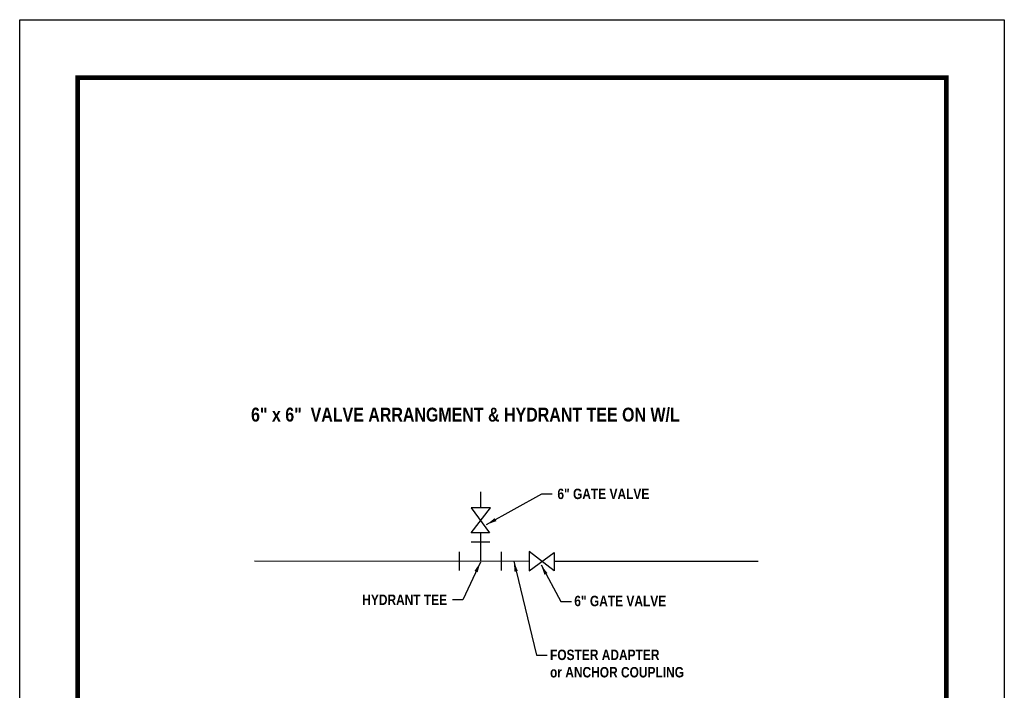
# Model space of a CAD drawing. Header units: feet. Extents: x 81 to 89.5, y 1935.2 to 1946.2.
# Tile 207 of 207: x 81 to 89.5, y 1940.4 to 1946.2. Entities that reach past the tile are written whole.
import ezdxf

# ---------------------------------------------------------------- set-up
doc = ezdxf.new("R2010")
doc.units = ezdxf.units.FT
doc.header["$MEASUREMENT"] = 0
for name, color, linetype in [('BORDER', 7, 'Continuous'), ('COUPLING', 10, 'Continuous'), ('DIMENSIONS', 7, 'Continuous'), ('PIPE2', 160, 'Continuous'), ('TEXT', 7, 'Continuous'), ('VALVE', 1, 'Continuous')]:
    doc.layers.add(name, color=color, linetype=linetype)
doc.styles.add('TECHNICAL', font='techb___.ttf')
doc.dimstyles.get("Standard").update_dxf_attribs({"dimtxt": 0.18, "dimasz": 0.18, "dimexe": 0.18, "dimexo": 0.0625, "dimgap": 0.09, "dimtad": 0, "dimtih": 1, "dimtoh": 1, "dimdec": 4, "dimzin": 0, "dimdsep": 46, "dimtxsty": 'Standard', "dimcen": 0.09, "dimadec": 0, "dimazin": 0, "dimtfac": 1, "dimtdec": 4, "dimtofl": 0, "dimtmove": 0, "dimatfit": 3, "dimfxl": 1, "dimtolj": 1, "dimtzin": 0, "dimarcsym": 0})

msp = doc.modelspace()

# ---------------------------------------------------------------- linework, layer by layer
at = {"layer": 'BORDER', "const_width": 0.04}
msp.add_lwpolyline([(81.4541, 1935.6883), (81.4541, 1945.6883), (88.9541, 1945.6883), (88.9541, 1935.6883)], close=True, dxfattribs=at)
at = {"layer": 'COUPLING'}
for points in [[(84.8514, 1941.6764), (85.0114, 1941.6767)], [(84.7519, 1941.4287), (84.7516, 1941.5887)], [(85.1145, 1941.4287), (85.1142, 1941.5887)]]:
    msp.add_lwpolyline(points, dxfattribs=at)
at = {"layer": 'DEFPOINTS', "color": 3, "ltscale": 2}
msp.add_lwpolyline([(80.9541, 1935.1883), (80.9541, 1946.1883), (89.4541, 1946.1883), (89.4541, 1935.1883)], close=True, dxfattribs=at)
at = {"layer": 'PIPE2'}
for points in [[(84.9311, 1942.107), (84.9311, 1941.9705)], [(84.9311, 1941.7544), (84.9311, 1941.5077)], [(85.3524, 1941.5074), (82.9797, 1941.5081)], [(87.3284, 1941.5061), (85.5684, 1941.5072)]]:
    msp.add_lwpolyline(points, dxfattribs=at)
at = {"layer": 'VALVE'}
for points in [[(85.01, 1941.7541), (84.8511, 1941.7547), (85.0178, 1941.9701), (84.8528, 1941.9708)], [(85.5687, 1941.5843), (85.5681, 1941.4254), (85.3527, 1941.5921), (85.3521, 1941.4271)]]:
    msp.add_lwpolyline(points, close=True, dxfattribs=at)

# ---------------------------------------------------------------- texts
at = {"layer": 'DIMENSIONS', "color": 7, "char_height": 0.09, "style": 'TECHNICAL'}
for s, insert, attachment_point in [('6" GATE VALVE', (85.5959, 1942.0901), 4), ('HYDRANT TEE', (84.6443, 1941.1759), 6), ('6" GATE VALVE', (85.7418, 1941.2102), 1), ('FOSTER ADAPTER \\Por ANCHOR COUPLING', (85.5323, 1940.7448), 1)]:
    msp.add_mtext(s, dxfattribs=dict(at, insert=insert, attachment_point=attachment_point))
at = {"layer": 'TEXT', "color": 7, "style": 'TECHNICAL'}
msp.add_text('6" x 6"  VALVE ARRANGMENT & HYDRANT TEE ON W/L', height=0.120395, dxfattribs=at).set_placement((82.9513, 1942.7154))

# ---------------------------------------------------------------- leaders
at = {"layer": 'DIMENSIONS', "annotation_type": 0, "has_hookline": 1}
for points, hookline_direction, text_width in [([(84.9836, 1941.8247), (85.4609, 1942.0901), (85.5509, 1942.0901)], 0, 0.9243), ([(84.932, 1941.5003), (84.7793, 1941.1759), (84.6893, 1941.1759)], 1, 0.8378), ([(85.2191, 1941.5084), (85.417, 1940.6959), (85.507, 1940.6959)], 0, 1.3076), ([(85.4545, 1941.4773), (85.6264, 1941.1613), (85.7164, 1941.1613)], 0, 0.9243)]:
    msp.add_leader(points, dimstyle='Standard', override={"dimscale": 0.5, "dimtxt": 0.1, "dimexo": 0.06, "dimdec": 0, "dimpost": "'", "dimtxsty": 'TECHNICAL', "dimse1": 1, "dimse2": 1, "dimclrt": 7, "dimaunit": 4, "dimtdec": 2}, dxfattribs=dict(at, hookline_direction=hookline_direction, text_width=text_width))

doc.saveas('drawing.dxf')
